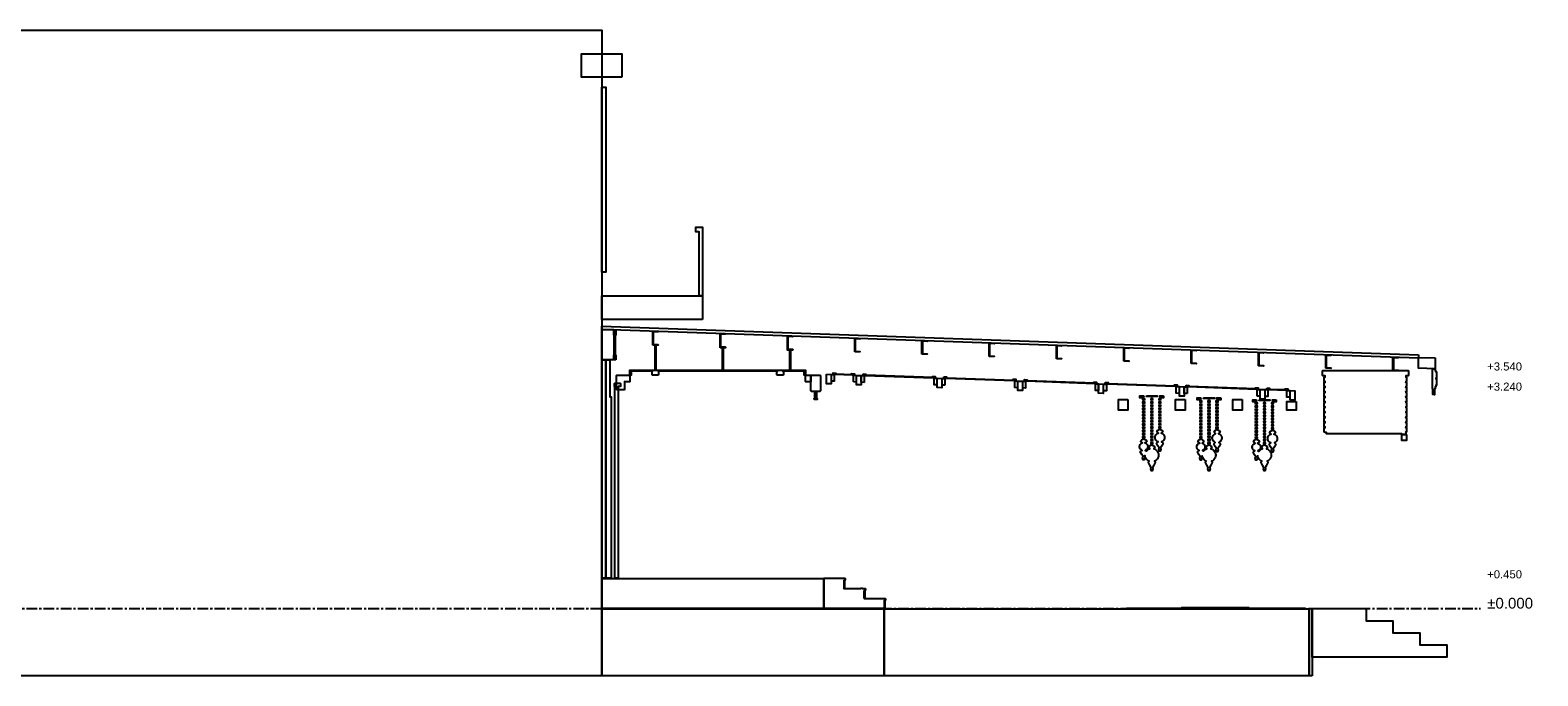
# Model space of a CAD drawing. Header units: millimetres. Extents: x -2320 to 44673, y -183000 to 30400.
# Tile 10 of 33: x 21906 to 44313, y -100000 to -90400. Entities that reach past the tile are written whole.
import ezdxf

# ---------------------------------------------------------------- set-up
doc = ezdxf.new("R2010")
doc.units = ezdxf.units.MM
doc.header["$LTSCALE"] = 50
doc.linetypes.add('CENTER', pattern=[5.08, 3.175, -0.635, 0.635, -0.635])
for name, color, linetype in [('A-BLDG', 8, 'Continuous'), ('A-DIMS', 1, 'Continuous'), ('A-SECT', 7, 'Continuous'), ('S-GRID', 8, 'CENTER')]:
    doc.layers.add(name, color=color, linetype=linetype)
doc.styles.add('VN', font='arial.ttf')

msp = doc.modelspace()

# ---------------------------------------------------------------- linework, layer by layer
at = {"layer": 'A-BLDG'}
for points in [[(30400, -100000), (0, -100000), (0, -90400), (30400, -90400)], [(30700, -91100), (30100, -91100), (30100, -90750), (30700, -90750)], [(30400, -94000), (30400, -91250), (30460, -91250), (30460, -94000)], [(31850, -94350), (31850, -93400), (31800, -93400), (31800, -93330), (31900, -93330), (31900, -93350), (31900, -93400), (31900, -94350)], [(31900, -94700), (30400, -94700), (30400, -94350), (31900, -94350)], [(30610, -95300), (30580, -95300), (30580, -95230), (30584, -95230), (30584, -94935), (30580, -94935), (30580, -94865), (30610, -94865), (30610, -94935), (30601, -94935), (30601, -95230), (30610, -95230)], [(30460, -98550), (30400, -98550), (30400, -95300), (30460, -95300)], [(30520, -98550), (30460, -98550), (30460, -95950), (30460, -95850), (30460, -95300), (30520, -95300), (30520, -95850), (30540, -95850), (30540, -95950), (30540, -98550)], [(30645, -98546), (30646, -98550), (30594, -98550), (30595, -98546), (30595, -95884), (30594, -95880), (30594, -95876), (30594, -95704), (30594, -95700), (30590, -95696), (30590, -95654), (30594, -95650), (30676, -95650), (30680, -95654), (30680, -95696), (30676, -95700), (30646, -95700), (30646, -95704), (30646, -95876), (30646, -95880), (30645, -95884)]]:
    msp.add_lwpolyline(points, close=True, dxfattribs=at)
at = {"layer": 'A-SECT'}
for points in [[(42536.7, -95224.8), (42536.7, -95274.8), (30400, -94850), (30400, -94800)], [(30580, -94850), (30580, -95300), (30400, -95300), (30400, -94850)], [(31160, -94884.6), (31160, -94876.6), (31235, -94879.2), (31235, -94887.2), (31166, -94884.8), (31166, -95068.8), (31160, -95068.6)], [(32160, -94919.6), (32160, -94911.6), (32235, -94914.2), (32235, -94922.2), (32166, -94919.8), (32166, -95103.8), (32160, -95103.6)], [(33160, -94954.6), (33160, -94946.6), (33235, -94949.2), (33235, -94957.2), (33166, -94954.8), (33166, -95138.8), (33160, -95138.6)], [(34160, -94989.6), (34160, -94981.6), (34235, -94984.2), (34235, -94992.2), (34166, -94989.8), (34166, -95173.8), (34160, -95173.6)], [(31160, -95076.6), (31160, -95068.6), (31235, -95071.2), (31235, -95079.2)], [(31160, -95086), (31160, -95078), (31240, -95078), (31240, -95086)], [(31205, -95086), (31205, -95455), (31195, -95455), (31195, -95086)], [(32160, -95111.6), (32160, -95103.6), (32235, -95106.2), (32235, -95114.2)], [(32160, -95121), (32160, -95113), (32240, -95113), (32240, -95121)], [(32205, -95121), (32205, -95455), (32195, -95455), (32195, -95121)], [(33160, -95146.6), (33160, -95138.6), (33235, -95141.2), (33235, -95149.2)], [(33240, -95156), (33160, -95156), (33160, -95148), (33240, -95148)], [(33205, -95156), (33205, -95455), (33195, -95455), (33195, -95156)], [(34160, -95181.6), (34160, -95173.6), (34235, -95176.2), (34235, -95184.2)], [(35160, -95024.6), (35160, -95016.6), (35235, -95019.2), (35235, -95027.2), (35166, -95024.8), (35166, -95208.8), (35160, -95208.6)], [(35160, -95216.6), (35160, -95208.6), (35235, -95211.2), (35235, -95219.2)], [(36160, -95059.6), (36160, -95051.6), (36235, -95054.2), (36235, -95062.2), (36166, -95059.8), (36166, -95243.8), (36160, -95243.6)], [(37160, -95094.6), (37160, -95086.6), (37235, -95089.2), (37235, -95097.2), (37166, -95094.8), (37166, -95278.8), (37160, -95278.6)], [(38160, -95129.6), (38160, -95121.6), (38235, -95124.2), (38235, -95132.2), (38166, -95129.8), (38166, -95313.8), (38160, -95313.6)], [(39160, -95164.6), (39160, -95156.6), (39235, -95159.2), (39235, -95167.2), (39166, -95164.8), (39166, -95348.8), (39160, -95348.6)], [(40160, -95199.6), (40160, -95191.6), (40235, -95194.2), (40235, -95202.2), (40166, -95199.8), (40166, -95383.8), (40160, -95383.6)], [(41160, -95234.6), (41160, -95226.6), (41235, -95229.2), (41235, -95237.2), (41166, -95234.8), (41166, -95418.8), (41160, -95418.6)], [(36160, -95251.6), (36160, -95243.6), (36235, -95246.2), (36235, -95254.2)], [(37160, -95286.6), (37160, -95278.6), (37235, -95281.2), (37235, -95289.2)], [(38160, -95321.6), (38160, -95313.6), (38235, -95316.2), (38235, -95324.2)], [(39160, -95356.6), (39160, -95348.6), (39235, -95351.2), (39235, -95359.2)], [(40160, -95391.6), (40160, -95383.6), (40235, -95386.2), (40235, -95394.2)], [(41160, -95426.6), (41160, -95418.6), (41235, -95421.2), (41235, -95429.2)], [(42160, -95269.6), (42160, -95261.6), (42235, -95264.2), (42235, -95272.2), (42166, -95269.8), (42166, -95453.8), (42160, -95453.6)], [(42786.7, -95273.5), (42786.7, -95433.5), (42536.7, -95424.8), (42536.7, -95264.8)], [(42751.9, -95733.7), (42749.9, -95733.7), (42746.9, -95730.7), (42746.9, -95438.7), (42749.9, -95435.7), (42784.1, -95435.7), (42787.1, -95438.7), (42787.1, -95463.7), (42799.1, -95463.7), (42799.1, -95479.7), (42801.1, -95477.7), (42805.2, -95477.7), (42807.2, -95479.7), (42807.2, -95575.7), (42805.2, -95577.7), (42801.1, -95577.7), (42799.1, -95575.7), (42799.1, -95583.7), (42801.1, -95581.7), (42805.2, -95581.7), (42807.2, -95583.7), (42807.2, -95679.7), (42805.2, -95681.7), (42801.1, -95681.7), (42799.1, -95679.7), (42799.1, -95703.7), (42787.1, -95703.7), (42787.1, -95730.7), (42784.1, -95733.7), (42777, -95733.7), (42777, -95820.3), (42751.9, -95816.2)], [(30620, -95746), (30620, -95534), (30624, -95530), (30736, -95530), (30740, -95534), (30744, -95530), (30816, -95530), (30820, -95534), (30820, -95626), (30816, -95630), (30744, -95630), (30740, -95626), (30740, -95746), (30736, -95750), (30624, -95750)], [(30820, -95470), (30820, -95455), (33430, -95455), (33430, -95470), (33430, -95530), (33410, -95530), (33410, -95470), (33094.2, -95470), (33101.9, -95474), (33101.9, -95526), (33094.2, -95530), (33012.6, -95530), (33004.8, -95526), (33004.8, -95474), (33012.6, -95470), (31237.4, -95470), (31245.2, -95474), (31245.2, -95526), (31237.4, -95530), (31155.8, -95530), (31148.1, -95526), (31148.1, -95474), (31155.8, -95470), (30840, -95470), (30840, -95530), (30820, -95530)], [(33430, -95534), (33434, -95530), (33506, -95530), (33510, -95534), (33510, -95626), (33506, -95630), (33434, -95630), (33430, -95626)], [(33650, -95536), (33650, -95764), (33644, -95770), (33516, -95770), (33510, -95764), (33510, -95536), (33516, -95530), (33644, -95530)], [(33740, -95516.9), (33810, -95519.4), (33810, -95659.3), (33740, -95656.9)], [(33815, -95619.5), (33815, -95519.5), (33857, -95521), (33857, -95621)], [(33842, -95508.5), (33842, -95496.5), (33882, -95497.9), (33882, -95509.9), (34125, -95518.4), (34125, -95530.4), (33872, -95521.5), (33872, -95509.6)], [(34155, -95519.4), (34115, -95518), (34115, -95506), (34155, -95507.4)], [(34140, -95630.9), (34140, -95530.9), (34182, -95532.4), (34182, -95632.4)], [(34185, -95532.5), (34255, -95534.9), (34255, -95674.9), (34185, -95672.5)], [(34300, -95636.5), (34258, -95635), (34258, -95535), (34300, -95536.5)], [(34285, -95512), (34325, -95513.4), (34325, -95525.4), (35325, -95560.4), (35325, -95572.4), (34315, -95537), (34315, -95525.1), (34285, -95524)], [(35355, -95561.4), (35315, -95560), (35315, -95548), (35355, -95549.4)], [(35382, -95674.4), (35340, -95672.9), (35340, -95572.9), (35382, -95574.4)], [(35385, -95574.5), (35455, -95576.9), (35455, -95716.9), (35385, -95714.5)], [(35500, -95678.5), (35458, -95677), (35458, -95577), (35500, -95578.5)], [(35485, -95554), (35525, -95555.4), (35525, -95567.4), (36525, -95602.4), (36525, -95614.4), (35515, -95579), (35515, -95567.1), (35485, -95566)], [(36515, -95602), (36515, -95590), (36555, -95591.4), (36555, -95603.4)], [(36582, -95716.4), (36540, -95714.9), (36540, -95614.9), (36582, -95616.4)], [(36585, -95616.5), (36655, -95618.9), (36655, -95758.9), (36585, -95756.5)], [(36658, -95719), (36658, -95619), (36700, -95620.5), (36700, -95720.5)], [(36685, -95608), (36685, -95596), (36725, -95597.4), (36725, -95609.4), (37725, -95644.4), (37725, -95656.4), (36715, -95621), (36715, -95609.1)], [(37755, -95645.4), (37715, -95644), (37715, -95632), (37755, -95633.4)], [(37782, -95758.4), (37740, -95756.9), (37740, -95656.9), (37782, -95658.4)], [(37785, -95658.5), (37855, -95660.9), (37855, -95800.9), (37785, -95798.5)], [(37858, -95761), (37858, -95661), (37900, -95662.5), (37900, -95762.5)], [(37885, -95638), (37925, -95639.4), (37925, -95651.4), (38925, -95686.4), (38925, -95698.4), (37915, -95663), (37915, -95651.1), (37885, -95650)], [(38915, -95686), (38915, -95674), (38955, -95675.4), (38955, -95687.4)], [(41150, -96373.5), (41148.5, -96375), (41139.5, -96375), (41138, -96373.5), (41138, -96311.5), (41139.5, -96310), (41148.5, -96310), (41150, -96311.5), (41150, -96298.5), (41148.5, -96300), (41139.5, -96300), (41138, -96298.5), (41138, -96236.5), (41139.5, -96235), (41148.5, -96235), (41150, -96236.5), (41150, -96223.5), (41148.5, -96225), (41139.5, -96225), (41138, -96223.5), (41138, -96161.5), (41139.5, -96160), (41148.5, -96160), (41150, -96161.5), (41150, -96148.5), (41148.5, -96150), (41139.5, -96150), (41138, -96148.5), (41138, -96086.5), (41139.5, -96085), (41148.5, -96085), (41150, -96086.5), (41150, -96073.5), (41148.5, -96075), (41139.5, -96075), (41138, -96073.5), (41138, -96011.5), (41139.5, -96010), (41148.5, -96010), (41150, -96011.5), (41150, -95998.5), (41148.5, -96000), (41139.5, -96000), (41138, -95998.5), (41138, -95936.5), (41139.5, -95935), (41148.5, -95935), (41150, -95936.5), (41150, -95923.5), (41148.5, -95925), (41139.5, -95925), (41138, -95923.5), (41138, -95861.5), (41139.5, -95860), (41148.5, -95860), (41150, -95861.5), (41150, -95848.5), (41148.5, -95850), (41139.5, -95850), (41138, -95848.5), (41138, -95786.5), (41139.5, -95785), (41148.5, -95785), (41150, -95786.5), (41150, -95773.5), (41148.5, -95775), (41139.5, -95775), (41138, -95773.5), (41138, -95711.5), (41139.5, -95710), (41148.5, -95710), (41150, -95711.5), (41150, -95698.5), (41148.5, -95700), (41139.5, -95700), (41138, -95698.5), (41138, -95636.5), (41139.5, -95635), (41148.5, -95635), (41150, -95636.5), (41150, -95623.5), (41148.5, -95625), (41139.5, -95625), (41138, -95623.5), (41138, -95561.5), (41139.5, -95560), (41148.5, -95560), (41150, -95561.5), (41150, -95540), (41116, -95540), (41110, -95534), (41110, -95466), (41116, -95460), (42384, -95460), (42390, -95466), (42390, -95534), (42384, -95540), (42350, -95540), (42350, -95561.5), (42351.5, -95560), (42360.5, -95560), (42362, -95561.5), (42362, -95623.5), (42360.5, -95625), (42351.5, -95625), (42350, -95623.5), (42350, -95636.5), (42351.5, -95635), (42360.5, -95635), (42362, -95636.5), (42362, -95698.5), (42360.5, -95700), (42351.5, -95700), (42350, -95698.5), (42350, -95711.5), (42351.5, -95710), (42360.5, -95710), (42362, -95711.5), (42362, -95773.5), (42360.5, -95775), (42351.5, -95775), (42350, -95773.5), (42350, -95786.5), (42351.5, -95785), (42360.5, -95785), (42362, -95786.5), (42362, -95848.5), (42360.5, -95850), (42351.5, -95850), (42350, -95848.5), (42350, -95861.5), (42351.5, -95860), (42360.5, -95860), (42362, -95861.5), (42362, -95923.5), (42360.5, -95925), (42351.5, -95925), (42350, -95923.5), (42350, -95936.5), (42351.5, -95935), (42360.5, -95935), (42362, -95936.5), (42362, -95998.5), (42360.5, -96000), (42351.5, -96000), (42350, -95998.5), (42350, -96011.5), (42351.5, -96010), (42360.5, -96010), (42362, -96011.5), (42362, -96073.5), (42360.5, -96075), (42351.5, -96075), (42350, -96073.5), (42350, -96086.5), (42351.5, -96085), (42360.5, -96085), (42362, -96086.5), (42362, -96148.5), (42360.5, -96150), (42351.5, -96150), (42350, -96148.5), (42350, -96161.5), (42351.5, -96160), (42360.5, -96160), (42362, -96161.5), (42362, -96223.5), (42360.5, -96225), (42351.5, -96225), (42350, -96223.5), (42350, -96236.5), (42351.5, -96235), (42360.5, -96235), (42362, -96236.5), (42362, -96298.5), (42360.5, -96300), (42351.5, -96300), (42350, -96298.5), (42350, -96311.5), (42351.5, -96310), (42360.5, -96310), (42362, -96311.5), (42362, -96373.5), (42360.5, -96375), (42351.5, -96375), (42350, -96373.5), (42350, -96380), (42350, -96410), (42350, -96410.1), (42290, -96410.1), (42290, -96410), (42290, -96400), (41170, -96400), (41170, -96380), (41150, -96380)], [(42160, -95461.6), (42160, -95453.6), (42235, -95456.2), (42235, -95464.2)], [(33560, -95890.9), (33560, -95889.5), (33560, -95878.9), (33567.5, -95878.9), (33567.5, -95857.4), (33567.5, -95831.4), (33567.5, -95830.4), (33567.5, -95830.1), (33567.5, -95830), (33567.5, -95828.7), (33567.5, -95770), (33592.5, -95770), (33592.5, -95828.7), (33592.5, -95830), (33592.5, -95830.1), (33592.5, -95830.4), (33592.5, -95831.4), (33592.5, -95857.4), (33592.5, -95878.9), (33600, -95878.9), (33600, -95889.5), (33600, -95890.9), (33592.5, -95890.9), (33567.5, -95890.9)], [(38220, -95890), (38220, -96050), (38080, -96050), (38080, -95890)], [(38456.6, -95837.1), (38456.6, -95848.1), (38435, -95848.1), (38435, -95866.1), (38400, -95866.1), (38400, -95837.1), (38415, -95837.1), (38435, -95837.1)], [(38461, -95959.7), (38466, -95983.1), (38461, -96006.5), (38466, -96029.9), (38461, -96053.3), (38466, -96076.7), (38461, -96100.1), (38466, -96123.5), (38461, -96147), (38466, -96170.4), (38461, -96193.8), (38466, -96217.2), (38461, -96240.6), (38466, -96264), (38461, -96287.4), (38466, -96310.8), (38461, -96334.2), (38466, -96357.6), (38461, -96381), (38466, -96404.4), (38461, -96427.8), (38466, -96451.2), (38461, -96474.6), (38455, -96474.6), (38449, -96474.6), (38444, -96451.2), (38449, -96427.8), (38444, -96404.4), (38449, -96381), (38444, -96357.6), (38449, -96334.2), (38444, -96310.8), (38449, -96287.4), (38444, -96264), (38449, -96240.6), (38444, -96217.2), (38449, -96193.8), (38444, -96170.4), (38449, -96147), (38444, -96123.5), (38449, -96100.1), (38444, -96076.7), (38449, -96053.3), (38444, -96029.9), (38449, -96006.5), (38444, -95983.1), (38449, -95959.7), (38444, -95936.3), (38449, -95912.9), (38444, -95889.5), (38449, -95866.1), (38455, -95866.1), (38461, -95866.1), (38466, -95889.5), (38461, -95912.9), (38466, -95936.3)], [(38495, -95837.1), (38575, -95837.1), (38655, -95837.1), (38655, -95848.1), (38575, -95848.1), (38495, -95848.1)], [(38586, -95982.3), (38581, -96005.5), (38586, -96028.7), (38581, -96052), (38586, -96075.2), (38581, -96098.4), (38586, -96121.6), (38581, -96144.9), (38586, -96168.1), (38581, -96191.3), (38586, -96214.6), (38581, -96237.8), (38586, -96261), (38581, -96284.3), (38586, -96307.5), (38581, -96330.7), (38586, -96353.9), (38581, -96377.2), (38586, -96400.4), (38581, -96423.6), (38586, -96446.9), (38581, -96470.1), (38586, -96493.3), (38581, -96516.5), (38586, -96539.8), (38581, -96563), (38575, -96563), (38569, -96563), (38564, -96539.8), (38569, -96516.5), (38564, -96493.3), (38569, -96470.1), (38564, -96446.9), (38569, -96423.6), (38564, -96400.4), (38569, -96377.2), (38564, -96353.9), (38569, -96330.7), (38564, -96307.5), (38569, -96284.3), (38564, -96261), (38569, -96237.8), (38564, -96214.6), (38569, -96191.3), (38564, -96168.1), (38569, -96144.9), (38564, -96121.6), (38569, -96098.4), (38564, -96075.2), (38569, -96052), (38564, -96028.7), (38569, -96005.5), (38564, -95982.3), (38569, -95959), (38564, -95935.8), (38569, -95912.6), (38564, -95889.4), (38569, -95866.1), (38575, -95866.1), (38581, -95866.1), (38586, -95889.4), (38581, -95912.6), (38586, -95935.8), (38581, -95959)], [(38701, -95958.9), (38706, -95982.1), (38701, -96005.3), (38706, -96028.5), (38701, -96051.7), (38706, -96074.9), (38701, -96098.1), (38706, -96121.3), (38701, -96144.5), (38706, -96167.7), (38701, -96190.9), (38706, -96214.1), (38701, -96237.3), (38706, -96260.5), (38701, -96283.7), (38706, -96306.9), (38701, -96330.1), (38695, -96330.1), (38689, -96330.1), (38684, -96306.9), (38689, -96283.7), (38684, -96260.5), (38689, -96237.3), (38684, -96214.1), (38689, -96190.9), (38684, -96167.7), (38689, -96144.5), (38684, -96121.3), (38689, -96098.1), (38684, -96074.9), (38689, -96051.7), (38684, -96028.5), (38689, -96005.3), (38684, -95982.1), (38689, -95958.9), (38684, -95935.7), (38689, -95912.5), (38684, -95889.3), (38689, -95866.1), (38695, -95866.1), (38701, -95866.1), (38706, -95889.3), (38701, -95912.5), (38706, -95935.7)], [(38750, -95837.1), (38750, -95866.1), (38715, -95866.1), (38715, -95848.1), (38693.4, -95848.1), (38693.4, -95837.1), (38715, -95837.1), (38735, -95837.1)], [(39070, -95890), (39070, -96050), (38930, -96050), (38930, -95890)], [(38982, -95800.4), (38940, -95798.9), (38940, -95698.9), (38982, -95700.4)], [(38985, -95700.5), (39055, -95702.9), (39055, -95842.9), (38985, -95840.5)], [(39100, -95804.5), (39058, -95803), (39058, -95703), (39100, -95704.5)], [(39085, -95680), (39125, -95681.4), (39125, -95693.4), (40125, -95728.4), (40125, -95740.4), (39115, -95705), (39115, -95693.1), (39085, -95692)], [(39306.6, -95866.9), (39306.6, -95877.9), (39285, -95877.9), (39285, -95895.9), (39250, -95895.9), (39250, -95866.9), (39265, -95866.9), (39285, -95866.9)], [(39311, -95993), (39316, -96017.3), (39311, -96041.5), (39316, -96065.8), (39311, -96090.1), (39316, -96114.4), (39311, -96138.7), (39316, -96162.9), (39311, -96187.2), (39316, -96211.5), (39311, -96235.8), (39316, -96260), (39311, -96284.3), (39316, -96308.6), (39311, -96332.9), (39316, -96357.2), (39311, -96381.4), (39316, -96405.7), (39311, -96430), (39316, -96454.3), (39311, -96478.6), (39305, -96478.6), (39299, -96478.6), (39294, -96454.3), (39299, -96430), (39294, -96405.7), (39299, -96381.4), (39294, -96357.2), (39299, -96332.9), (39294, -96308.6), (39299, -96284.3), (39294, -96260), (39299, -96235.8), (39294, -96211.5), (39299, -96187.2), (39294, -96162.9), (39299, -96138.7), (39294, -96114.4), (39299, -96090.1), (39294, -96065.8), (39299, -96041.5), (39294, -96017.3), (39299, -95993), (39294, -95968.7), (39299, -95944.4), (39294, -95920.2), (39299, -95895.9), (39305, -95895.9), (39311, -95895.9), (39316, -95920.2), (39311, -95944.4), (39316, -95968.7)], [(39345, -95866.9), (39425, -95866.9), (39505, -95866.9), (39505, -95877.9), (39425, -95877.9), (39345, -95877.9)], [(39436, -96015), (39431, -96038.8), (39436, -96062.7), (39431, -96086.5), (39436, -96110.3), (39431, -96134.1), (39436, -96158), (39431, -96181.8), (39436, -96205.6), (39431, -96229.4), (39436, -96253.3), (39431, -96277.1), (39436, -96300.9), (39431, -96324.7), (39436, -96348.6), (39431, -96372.4), (39436, -96396.2), (39431, -96420), (39436, -96443.9), (39431, -96467.7), (39436, -96491.5), (39431, -96515.3), (39436, -96539.2), (39431, -96563), (39425, -96563), (39419, -96563), (39414, -96539.2), (39419, -96515.3), (39414, -96491.5), (39419, -96467.7), (39414, -96443.9), (39419, -96420), (39414, -96396.2), (39419, -96372.4), (39414, -96348.6), (39419, -96324.7), (39414, -96300.9), (39419, -96277.1), (39414, -96253.3), (39419, -96229.4), (39414, -96205.6), (39419, -96181.8), (39414, -96158), (39419, -96134.1), (39414, -96110.3), (39419, -96086.5), (39414, -96062.7), (39419, -96038.8), (39414, -96015), (39419, -95991.2), (39414, -95967.4), (39419, -95943.5), (39414, -95919.7), (39419, -95895.9), (39425, -95895.9), (39431, -95895.9), (39436, -95919.7), (39431, -95943.5), (39436, -95967.4), (39431, -95991.2)], [(39551, -95994.1), (39556, -96018.7), (39551, -96043.2), (39556, -96067.8), (39551, -96092.4), (39556, -96116.9), (39551, -96141.5), (39556, -96166.1), (39551, -96190.6), (39556, -96215.2), (39551, -96239.7), (39556, -96264.3), (39551, -96288.9), (39556, -96313.4), (39551, -96338), (39545, -96338), (39539, -96338), (39534, -96313.4), (39539, -96288.9), (39534, -96264.3), (39539, -96239.7), (39534, -96215.2), (39539, -96190.6), (39534, -96166.1), (39539, -96141.5), (39534, -96116.9), (39539, -96092.4), (39534, -96067.8), (39539, -96043.2), (39534, -96018.7), (39539, -95994.1), (39534, -95969.6), (39539, -95945), (39534, -95920.4), (39539, -95895.9), (39545, -95895.9), (39551, -95895.9), (39556, -95920.4), (39551, -95945), (39556, -95969.6)], [(39600, -95866.9), (39600, -95895.9), (39565, -95895.9), (39565, -95877.9), (39543.4, -95877.9), (39543.4, -95866.9), (39565, -95866.9), (39585, -95866.9)], [(39920, -95890.7), (39920, -96050), (39780, -96050), (39780, -95890.7)], [(40131.6, -95895.8), (40131.6, -95906.8), (40110, -95906.8), (40110, -95924.7), (40075, -95924.7), (40075, -95895.8), (40090, -95895.8), (40110, -95895.8)], [(40115, -95728), (40115, -95716), (40155, -95717.4), (40155, -95729.4)], [(40140, -95840.9), (40140, -95740.9), (40182, -95742.4), (40182, -95842.4)], [(40170, -95895.8), (40250, -95895.8), (40330, -95895.8), (40330, -95906.8), (40250, -95906.8), (40170, -95906.8)], [(40185, -95742.5), (40255, -95744.9), (40255, -95884.9), (40185, -95882.5)], [(40258, -95845), (40258, -95745), (40300, -95746.5), (40300, -95846.5)], [(40285, -95722), (40325, -95723.4), (40325, -95735.4), (40568, -95743.9), (40568, -95755.9), (40315, -95747), (40315, -95735.1), (40285, -95734)], [(40425, -95895.8), (40425, -95924.7), (40390, -95924.7), (40390, -95906.8), (40368.4, -95906.8), (40368.4, -95895.8), (40390, -95895.8), (40410, -95895.8)], [(40558, -95743.5), (40558, -95731.5), (40598, -95732.9), (40598, -95744.9)], [(40625, -95857.9), (40583, -95856.4), (40583, -95756.4), (40625, -95757.9)], [(40630, -95758.1), (40700, -95760.5), (40700, -95900.5), (40630, -95898.1)], [(40136, -96017.7), (40141, -96040.9), (40136, -96064.2), (40141, -96087.4), (40136, -96110.6), (40141, -96133.9), (40136, -96157.1), (40141, -96180.3), (40136, -96203.6), (40141, -96226.8), (40136, -96250), (40141, -96273.3), (40136, -96296.5), (40141, -96319.8), (40136, -96343), (40141, -96366.2), (40136, -96389.5), (40141, -96412.7), (40136, -96435.9), (40141, -96459.2), (40136, -96482.4), (40130, -96482.4), (40124, -96482.4), (40119, -96459.2), (40124, -96435.9), (40119, -96412.7), (40124, -96389.5), (40119, -96366.2), (40124, -96343), (40119, -96319.8), (40124, -96296.5), (40119, -96273.3), (40124, -96250), (40119, -96226.8), (40124, -96203.6), (40119, -96180.3), (40124, -96157.1), (40119, -96133.9), (40124, -96110.6), (40119, -96087.4), (40124, -96064.2), (40119, -96040.9), (40124, -96017.7), (40119, -95994.5), (40124, -95971.2), (40119, -95948), (40124, -95924.7), (40130, -95924.7), (40136, -95924.7), (40141, -95948), (40136, -95971.2), (40141, -95994.5)], [(40256, -96015.9), (40261, -96038.7), (40256, -96061.5), (40261, -96084.3), (40256, -96107.1), (40261, -96129.9), (40256, -96152.7), (40261, -96175.5), (40256, -96198.3), (40261, -96221.1), (40256, -96243.9), (40261, -96266.7), (40256, -96289.5), (40261, -96312.3), (40256, -96335.1), (40261, -96357.8), (40256, -96380.6), (40261, -96403.4), (40256, -96426.2), (40261, -96449), (40256, -96471.8), (40261, -96494.6), (40256, -96517.4), (40261, -96540.2), (40256, -96563), (40250, -96563), (40244, -96563), (40239, -96540.2), (40244, -96517.4), (40239, -96494.6), (40244, -96471.8), (40239, -96449), (40244, -96426.2), (40239, -96403.4), (40244, -96380.6), (40239, -96357.8), (40244, -96335.1), (40239, -96312.3), (40244, -96289.5), (40239, -96266.7), (40244, -96243.9), (40239, -96221.1), (40244, -96198.3), (40239, -96175.5), (40244, -96152.7), (40239, -96129.9), (40244, -96107.1), (40239, -96084.3), (40244, -96061.5), (40239, -96038.7), (40244, -96015.9), (40239, -95993.1), (40244, -95970.3), (40239, -95947.5), (40244, -95924.7), (40250, -95924.7), (40256, -95924.7), (40261, -95947.5), (40256, -95970.3), (40261, -95993.1)], [(40376, -96018.3), (40381, -96041.7), (40376, -96065.1), (40381, -96088.5), (40376, -96111.8), (40381, -96135.2), (40376, -96158.6), (40381, -96182), (40376, -96205.4), (40381, -96228.8), (40376, -96252.2), (40381, -96275.5), (40376, -96298.9), (40381, -96322.3), (40376, -96345.7), (40370, -96345.7), (40364, -96345.7), (40359, -96322.3), (40364, -96298.9), (40359, -96275.5), (40364, -96252.2), (40359, -96228.8), (40364, -96205.4), (40359, -96182), (40364, -96158.6), (40359, -96135.2), (40364, -96111.8), (40359, -96088.5), (40364, -96065.1), (40359, -96041.7), (40364, -96018.3), (40359, -95994.9), (40364, -95971.5), (40359, -95948.1), (40364, -95924.7), (40370, -95924.7), (40376, -95924.7), (40381, -95948.1), (40376, -95971.5), (40381, -95994.9)], [(40720, -95918.8), (40720, -96050), (40580, -96050), (40580, -95918.8)], [(38626.3, -96470.2), (38626.1, -96468.6), (38624, -96468.6), (38624, -96444.6), (38626.1, -96444.6), (38626.3, -96442.9), (38630.3, -96429.8), (38636.8, -96417.7), (38645.5, -96407.1), (38656.1, -96398.4), (38668.2, -96391.9), (38674.1, -96390.1), (38665, -96390.1), (38650, -96370.1), (38665, -96345.1), (38683, -96335.1), (38695, -96330.1), (38707, -96335.1), (38725, -96345.1), (38740, -96370.1), (38725, -96390.1), (38715.9, -96390.1), (38721.8, -96391.9), (38733.9, -96398.4), (38744.5, -96407.1), (38753.2, -96417.7), (38759.7, -96429.8), (38763.7, -96442.9), (38763.9, -96444.6), (38766, -96444.6), (38766, -96468.6), (38763.9, -96468.6), (38763.7, -96470.2), (38759.7, -96483.4), (38753.2, -96495.5), (38744.5, -96506.1), (38733.9, -96514.8), (38722.2, -96521), (38726.5, -96521), (38745, -96541), (38725, -96581), (38705, -96611), (38711, -96631), (38701, -96661), (38695, -96661), (38689, -96661), (38679, -96631), (38685, -96611), (38665, -96581), (38645, -96541), (38663.5, -96521), (38667.8, -96521), (38656.1, -96514.8), (38645.5, -96506.1), (38636.8, -96495.5), (38630.3, -96483.4)], [(39561, -96638.9), (39551, -96668.9), (39545, -96668.9), (39539, -96668.9), (39529, -96638.9), (39535, -96618.9), (39515, -96588.9), (39495, -96548.9), (39513.5, -96528.9), (39517.6, -96528.9), (39506.1, -96522.7), (39495.5, -96514), (39486.8, -96503.4), (39480.3, -96491.3), (39476.3, -96478.2), (39476.1, -96476.5), (39473.9, -96476.5), (39473.9, -96452.5), (39476.1, -96452.5), (39476.3, -96450.8), (39480.3, -96437.7), (39486.8, -96425.6), (39495.5, -96415), (39506.1, -96406.3), (39518.2, -96399.8), (39524.1, -96398), (39515, -96398), (39500, -96378), (39515, -96353), (39533, -96343), (39545, -96338), (39557, -96343), (39575, -96353), (39590, -96378), (39575, -96398), (39565.9, -96398), (39571.8, -96399.8), (39583.9, -96406.3), (39594.5, -96415), (39603.2, -96425.6), (39609.7, -96437.7), (39613.7, -96450.8), (39613.9, -96452.5), (39616.1, -96452.5), (39616.1, -96476.5), (39613.9, -96476.5), (39613.7, -96478.2), (39609.7, -96491.3), (39603.2, -96503.4), (39594.5, -96514), (39583.9, -96522.7), (39572.4, -96528.9), (39576.5, -96528.9), (39595, -96548.9), (39575, -96588.9), (39555, -96618.9)], [(40386, -96646.6), (40376, -96676.6), (40370, -96676.6), (40364, -96676.6), (40354, -96646.6), (40360, -96626.6), (40340, -96596.6), (40320, -96556.6), (40338.5, -96536.6), (40342.6, -96536.6), (40331.1, -96530.4), (40320.5, -96521.7), (40311.8, -96511.1), (40305.3, -96499), (40301.3, -96485.9), (40301.1, -96484.2), (40298.9, -96484.2), (40298.9, -96460.2), (40301.1, -96460.2), (40301.3, -96458.5), (40305.3, -96445.4), (40311.8, -96433.3), (40320.5, -96422.7), (40331.1, -96414), (40343.2, -96407.5), (40349.1, -96405.7), (40340, -96405.7), (40325, -96385.7), (40340, -96360.7), (40358, -96350.7), (40370, -96345.7), (40382, -96350.7), (40400, -96360.7), (40415, -96385.7), (40400, -96405.7), (40390.9, -96405.7), (40396.8, -96407.5), (40408.9, -96414), (40419.5, -96422.7), (40428.2, -96433.3), (40434.7, -96445.4), (40438.7, -96458.5), (40438.9, -96460.2), (40441, -96460.2), (40441, -96484.2), (40438.9, -96484.2), (40438.7, -96485.9), (40434.7, -96499), (40428.2, -96511.1), (40419.5, -96521.7), (40408.9, -96530.4), (40397.4, -96536.6), (40401.5, -96536.6), (40420, -96556.6), (40400, -96596.6), (40380, -96626.6)], [(38471, -96757.2), (38461, -96787.2), (38455, -96787.2), (38449, -96787.2), (38439, -96757.2), (38445, -96737.2), (38425, -96707.2), (38405, -96667.2), (38427.9, -96647.2), (38431.6, -96647.2), (38421.6, -96641.8), (38412.4, -96634.3), (38404.9, -96625.2), (38399.4, -96614.8), (38396.1, -96603.8), (38393.9, -96603.8), (38393.9, -96579.8), (38396.1, -96579.8), (38399.4, -96568.7), (38404.9, -96558.3), (38412.4, -96549.2), (38421.6, -96541.7), (38432, -96536.2), (38437.2, -96534.6), (38425, -96534.6), (38410, -96514.6), (38425, -96489.6), (38443, -96479.6), (38455, -96474.6), (38467, -96479.6), (38485, -96489.6), (38500, -96514.6), (38485, -96534.6), (38472.8, -96534.6), (38478, -96536.2), (38488.4, -96541.7), (38497.6, -96549.2), (38505.1, -96558.3), (38510.6, -96568.7), (38513.9, -96579.8), (38516.1, -96579.8), (38516.1, -96603.8), (38513.9, -96603.8), (38510.6, -96614.8), (38505.1, -96625.2), (38497.6, -96634.3), (38488.4, -96641.8), (38478.4, -96647.2), (38482.1, -96647.2), (38495.1, -96658.5), (38504.3, -96647.3), (38519.4, -96634.9), (38536.7, -96625.6), (38545.3, -96623), (38545, -96623), (38530, -96603), (38545, -96578), (38563, -96568), (38575, -96563), (38587, -96568), (38605, -96578), (38620, -96603), (38605, -96623), (38604.7, -96623), (38613.3, -96625.6), (38630.6, -96634.9), (38645.7, -96647.3), (38658.1, -96662.4), (38667.4, -96679.7), (38673.1, -96698.5), (38673.8, -96706), (38676.5, -96706), (38676.5, -96730), (38673.8, -96730), (38673.1, -96737.5), (38667.4, -96756.3), (38658.1, -96773.6), (38645.7, -96788.7), (38630.6, -96801.1), (38614, -96810), (38620, -96810), (38625, -96830), (38605, -96870), (38585, -96900), (38591, -96920), (38581, -96950), (38575, -96950), (38569, -96950), (38559, -96920), (38565, -96900), (38545, -96870), (38525, -96830), (38530, -96810), (38536, -96810), (38519.4, -96801.1), (38504.3, -96788.7), (38491.9, -96773.6), (38482.6, -96756.3), (38476.9, -96737.5), (38476.2, -96730), (38473.5, -96730), (38473.5, -96724.4), (38465, -96737.2)], [(39475, -96830), (39455, -96870), (39435, -96900), (39441, -96920), (39431, -96950), (39425, -96950), (39419, -96950), (39409, -96920), (39415, -96900), (39395, -96870), (39375, -96830), (39380, -96810), (39386, -96810), (39369.4, -96801.1), (39354.3, -96788.7), (39341.9, -96773.6), (39332.6, -96756.3), (39326.9, -96737.5), (39326.2, -96730), (39323.5, -96730), (39323.5, -96728.4), (39315, -96741.1), (39321, -96761.1), (39311, -96791.1), (39305, -96791.1), (39299, -96791.1), (39289, -96761.1), (39295, -96741.1), (39275, -96711.1), (39255, -96671.1), (39277.9, -96651.1), (39281.4, -96651.1), (39271.6, -96645.8), (39262.4, -96638.3), (39254.9, -96629.2), (39249.4, -96618.8), (39246.1, -96607.7), (39243.9, -96607.7), (39243.9, -96583.7), (39246.1, -96583.7), (39249.4, -96572.7), (39254.9, -96562.3), (39262.4, -96553.2), (39271.6, -96545.7), (39282, -96540.1), (39287.3, -96538.5), (39275, -96538.5), (39260, -96518.5), (39275, -96493.6), (39293, -96483.5), (39305, -96478.6), (39317, -96483.5), (39335, -96493.6), (39350, -96518.5), (39335, -96538.5), (39322.7, -96538.5), (39328, -96540.1), (39338.4, -96545.7), (39347.6, -96553.2), (39355.1, -96562.3), (39360.6, -96572.7), (39363.9, -96583.7), (39366.1, -96583.7), (39366.1, -96607.7), (39363.9, -96607.7), (39360.6, -96618.8), (39355.1, -96629.2), (39347.6, -96638.3), (39338.4, -96645.8), (39328.6, -96651.1), (39332.1, -96651.1), (39343.2, -96660.8), (39354.3, -96647.3), (39369.4, -96634.9), (39386.7, -96625.6), (39395.3, -96623), (39395, -96623), (39380, -96603), (39395, -96578), (39413, -96568), (39425, -96563), (39437, -96568), (39455, -96578), (39470, -96603), (39455, -96623), (39454.7, -96623), (39463.3, -96625.6), (39480.6, -96634.9), (39495.7, -96647.3), (39508.1, -96662.4), (39517.4, -96679.7), (39523.1, -96698.5), (39523.8, -96706), (39526.5, -96706), (39526.5, -96730), (39523.8, -96730), (39523.1, -96737.5), (39517.4, -96756.3), (39508.1, -96773.6), (39495.7, -96788.7), (39480.6, -96801.1), (39464, -96810), (39470, -96810)], [(40136, -96795), (40130, -96795), (40124, -96795), (40114, -96765), (40120, -96745), (40100, -96715), (40080, -96675), (40102.9, -96655), (40106.6, -96655), (40096.6, -96649.6), (40087.4, -96642.2), (40079.9, -96633), (40074.4, -96622.6), (40071.1, -96611.6), (40068.9, -96611.6), (40068.9, -96587.6), (40071.1, -96587.6), (40074.4, -96576.6), (40079.9, -96566.1), (40087.4, -96557), (40096.6, -96549.5), (40107, -96544), (40112.2, -96542.4), (40100, -96542.4), (40085, -96522.4), (40100, -96497.4), (40118, -96487.4), (40130, -96482.4), (40142, -96487.4), (40160, -96497.4), (40175, -96522.4), (40160, -96542.4), (40147.8, -96542.4), (40153, -96544), (40163.4, -96549.5), (40172.6, -96557), (40180.1, -96566.1), (40185.6, -96576.6), (40188.9, -96587.6), (40191.1, -96587.6), (40191.1, -96611.6), (40188.9, -96611.6), (40185.6, -96622.6), (40180.1, -96633), (40172.6, -96642.2), (40163.4, -96649.6), (40153.4, -96655), (40157.1, -96655), (40166.5, -96663.2), (40166.9, -96662.4), (40179.3, -96647.3), (40194.4, -96634.9), (40211.7, -96625.6), (40220.3, -96623), (40220, -96623), (40205, -96603), (40220, -96578), (40238, -96568), (40250, -96563), (40262, -96568), (40280, -96578), (40295, -96603), (40280, -96623), (40279.7, -96623), (40288.3, -96625.6), (40305.6, -96634.9), (40320.7, -96647.3), (40333.1, -96662.4), (40342.4, -96679.7), (40348.1, -96698.5), (40348.8, -96706), (40351.5, -96706), (40351.5, -96730), (40348.8, -96730), (40348.1, -96737.5), (40342.4, -96756.3), (40333.1, -96773.6), (40320.7, -96788.7), (40305.6, -96801.1), (40289, -96810), (40295, -96810), (40300, -96830), (40280, -96870), (40260, -96900), (40266, -96920), (40256, -96950), (40250, -96950), (40244, -96950), (40234, -96920), (40240, -96900), (40220, -96870), (40200, -96830), (40205, -96810), (40211, -96810), (40194.4, -96801.1), (40179.3, -96788.7), (40166.9, -96773.6), (40157.6, -96756.3), (40151.9, -96737.5), (40151.2, -96730), (40150, -96730), (40140, -96745), (40146, -96765)], [(42362, -96410.4), (42362, -96500), (42290, -96500), (42290, -96410.4)], [(33700, -98552), (33700, -99000), (30400, -99000), (30400, -98552)], [(33700, -98730), (33700, -98724), (33700, -98706), (33700, -98580), (33706, -98580), (33700, -98574), (33700, -98556), (33706, -98550), (33950, -98550), (33950, -98548), (33970, -98548), (33970, -98550), (34014, -98550), (34020, -98556), (34020, -98574), (34014, -98580), (34000, -98580), (34000, -98700), (34250, -98700), (34250, -98698), (34270, -98698), (34270, -98700), (34314, -98700), (34320, -98706), (34320, -98724), (34314, -98730), (34300, -98730), (34300, -98850), (34550, -98850), (34550, -98848), (34570, -98848), (34570, -98850), (34614, -98850), (34620, -98856), (34620, -98874), (34614, -98880), (34600, -98880), (34600, -99000), (34300, -99000), (34000, -99000), (33700, -99000), (33700, -98880), (33700, -98874), (33700, -98856)], [(34002, -98688), (34002, -98592), (34010, -98592), (34010, -98688)], [(34302, -98838), (34302, -98742), (34310, -98742), (34310, -98838)], [(34600, -100000), (30400, -100000), (30400, -99001.8), (34600, -99001.8)], [(40913.5, -99003), (40913.5, -100000), (34600, -100000), (34600, -99003)], [(34602, -98988), (34602, -98892), (34610, -98892), (34610, -98988)], [(39157.1, -98992), (39157.1, -99000), (38205.9, -99000), (38205.9, -98992)], [(40021.9, -98984), (40021.9, -98992), (39020.8, -98992), (39020.8, -98984)], [(40855.8, -98992), (40855.8, -99000), (39905.4, -99000), (39905.4, -98992)], [(40959.9, -100000), (40913.5, -100000), (40913.5, -99000), (40959.9, -99000)], [(42559.9, -99720), (42159.9, -99720), (41759.9, -99720), (41359.9, -99720), (40959.9, -99720), (40959.9, -99000), (41359.9, -99000), (41759.9, -99000), (41759.9, -99180), (42159.9, -99180), (42159.9, -99360), (42559.9, -99360), (42559.9, -99540), (42959.9, -99540), (42959.9, -99720)]]:
    msp.add_lwpolyline(points, close=True, dxfattribs=at)
at = {"layer": 'S-GRID'}
msp.add_line((-500, -99000), (43459.9, -99000), dxfattribs=at)

# ---------------------------------------------------------------- texts
at = {"layer": 'A-DIMS', "style": 'VN'}
for s, height, p in [('+3.540', 120, (43559.9, -95460)), ('+3.240', 120, (43559.9, -95760)), ('+0.450', 120, (43559.9, -98550)), ('±0.000', 160, (43559.9, -99000))]:
    msp.add_text(s, height=height, dxfattribs=at).set_placement(p)

doc.saveas('drawing.dxf')
